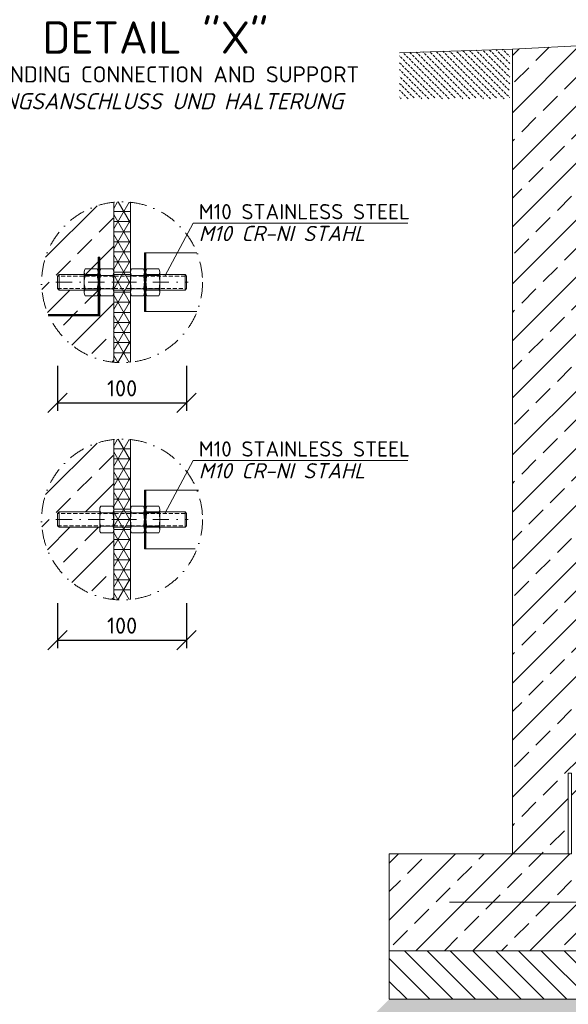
# Model space of a CAD drawing. Header units: millimetres. Extents: x -89243 to 29100, y -5468 to 8855.
# Tile 21 of 23: x 22416 to 24115, y -1216 to 1835. Entities that reach past the tile are written whole.
import ezdxf

# ---------------------------------------------------------------- set-up
doc = ezdxf.new("R2010")
doc.units = ezdxf.units.MM
doc.header["$MEASUREMENT"] = 0
doc.linetypes.add('HIDDEN', pattern=[0.375, 0.25, -0.125])
doc.linetypes.add('STRICHPUNKT2', pattern=[0.5, 0.25, -0.125, 0, -0.125])
for name, color, linetype, lineweight in [('Legende', 7, 'Continuous', 18), ('P------T2', 7, 'Continuous', 18), ('P------T7', 7, 'Continuous', 18), ('P-BS----Bem', 7, 'Continuous', 18), ('P-DERDUNG', 7, 'Continuous', 18), ('P-SSLEIX', 7, 'STRICHPUNKT2', 18), ('Verz. Bandstahl 30x3_5mm im Beton', 5, 'GRENZE1', 18)]:
    doc.layers.add(name, color=color, linetype=linetype, lineweight=lineweight)
doc.styles.get("Standard").update_dxf_attribs({"font": 'isocpeur.ttf'})
doc.linetypes.add('GRENZE1', pattern='A,6.35,-2.54,[133,ltypeshp.shx,S=2.54,R=0,X=-2.54,Y=0],-2.54,25.4', length=36.83)
doc.dimstyles.new('Kopie von ISO-25', dxfattribs={"dimscale": 20, "dimtxt": 2.5, "dimasz": 3, "dimexe": 1.25, "dimexo": 0.625, "dimgap": 1, "dimtad": 1, "dimtxsty": 'Standard', "dimcen": 2.5, "dimadec": 0, "dimazin": 0, "dimtfac": 1, "dimtmove": 0, "dimatfit": 1, "dimfxl": 0, "dimarcsym": 0})

# ---------------------------------------------------------------- blocks, each defined once
blk = doc.blocks.new('_Oblique')
at = {"color": 0, "linetype": 'ByBlock', "lineweight": -2}
blk.add_line((-0.5, -0.5), (0.5, 0.5), dxfattribs=at)
blk = doc.blocks.new('*D30')
at = {"layer": 'Defpoints', "color": 0, "lineweight": 0, "transparency": 16777216}
for p in [(22533.4, 1002.6), (22933.4, 1002.6), (22933.4, 648.1)]:
    blk.add_point(p, dxfattribs=at)
at = {"layer": 'P-BS----Bem', "color": 0, "lineweight": -2, "transparency": 16777216}
for p, q in [((22533.4, 762.6), (22533.4, 623.1)), ((22933.4, 762.6), (22933.4, 623.1)), ((22533.4, 648.1), (22933.4, 648.1))]:
    blk.add_line(p, q, dxfattribs=at)
at = {"layer": 'P-BS----Bem', "color": 0, "lineweight": -2, "transparency": 16777216, "xscale": 60, "yscale": 60, "zscale": 60, "rotation": 180}
blk.add_blockref('_Oblique', (22533.4, 648.1), dxfattribs=at)
at = {"layer": 'P-BS----Bem', "color": 0, "lineweight": -2, "transparency": 16777216, "xscale": 60, "yscale": 60, "zscale": 60}
blk.add_blockref('_Oblique', (22933.4, 648.1), dxfattribs=at)
at = {"layer": 'P-BS----Bem', "color": 0, "transparency": 16777216, "insert": (22733.4, 693.1), "char_height": 50, "attachment_point": 5}
blk.add_mtext('100', dxfattribs=at)
blk = doc.blocks.new('*D31')
at = {"layer": 'Defpoints', "color": 0, "lineweight": 0, "transparency": 16777216}
for p in [(22533.4, 267.2), (22933.4, 267.2), (22933.4, -87.3)]:
    blk.add_point(p, dxfattribs=at)
at = {"layer": 'P-BS----Bem', "color": 0, "lineweight": -2, "transparency": 16777216}
for p, q in [((22533.4, 27.2), (22533.4, -112.3)), ((22933.4, 27.2), (22933.4, -112.3)), ((22533.4, -87.3), (22933.4, -87.3))]:
    blk.add_line(p, q, dxfattribs=at)
at = {"layer": 'P-BS----Bem', "color": 0, "lineweight": -2, "transparency": 16777216, "xscale": 60, "yscale": 60, "zscale": 60, "rotation": 180}
blk.add_blockref('_Oblique', (22533.4, -87.3), dxfattribs=at)
at = {"layer": 'P-BS----Bem', "color": 0, "lineweight": -2, "transparency": 16777216, "xscale": 60, "yscale": 60, "zscale": 60}
blk.add_blockref('_Oblique', (22933.4, -87.3), dxfattribs=at)
at = {"layer": 'P-BS----Bem', "color": 0, "transparency": 16777216, "insert": (22733.4, -42.3), "char_height": 50, "attachment_point": 5}
blk.add_mtext('100', dxfattribs=at)

msp = doc.modelspace()

# ---------------------------------------------------------------- hatches: boundary and pattern name
at = {"lineweight": 9}
h = msp.add_hatch(dxfattribs=at)
h.set_pattern_fill('ANSI33', color=256, scale=500)
h.set_pattern_definition([(45, (24876.97, 360.69), (-88.388, 88.388), []), (45, (24965.36, 360.69), (-88.388, 88.388), [62.5, -31.25])])
h.paths.add_polyline_path([(24343.473, 796.788), (24243.673, 796.788), (24243.673, 880.688), (24343.473, 880.688), (24343.473, 998.167), (24546.473, 1172.167), (24546.473, 1442.688), (24446.673, 1442.688), (24446.673, 1526.588), (24546.473, 1526.588), (24546.473, 1616.388), (24459.673, 1703.188), (24459.673, 1716.188), (24459.673, 1743.688), (24482.081, 1743.688), (24482.081, 1771.188), (23942.173, 1744.188), (23942.173, -749.812), (23561.173, -749.812), (23561.173, -1049.812), (26192.773, -1049.812), (26192.773, -749.812), (25811.773, -749.812), (25811.773, 1758.111), (25550.273, 1771.188), (25550.273, 1743.688), (25569.273, 1743.688), (25569.273, 1716.188), (25569.273, 1703.188), (25495.473, 1703.188), (25495.473, 1643.188), (25695.473, 1589.598), (25695.473, -589.812), (25745.473, -589.812), (25745.473, -499.812), (25755.473, -499.812), (25755.473, -749.812), (25745.473, -749.812), (24125.473, -749.812), (24115.473, -749.812), (24115.473, -499.812), (24125.473, -499.812), (24125.473, -589.812), (24283.473, -589.812), (24283.473, -585.812, -0.41421356), (24287.473, -581.812), (24327.473, -581.812, 0.41421356), (24335.473, -573.812), (24335.473, -533.812, -0.41421356), (24339.473, -529.812), (24343.473, -529.812), (24343.473, -445.112), (24243.673, -445.112), (24243.673, -361.212), (24343.473, -361.212), (24343.473, 515.776), (24332.7, 515.776), (24332.7, 520.188), (24299.973, 520.188), (24299.973, 532.188), (24332.7, 532.188), (24332.7, 536.6), (24343.473, 536.6)])
at = {"lineweight": 13}
h = msp.add_hatch(dxfattribs=at)
h.set_pattern_fill('BETON_UNBEWEHRT', color=256, scale=60, angle=90, pattern_type=2)
h.set_pattern_definition([(135, (27095.902, 1677.705), (-10.6066, -10.6066), [7.5, -3.75])])
h.paths.add_polyline_path([(23592.475, 1733.214), (23592.475, 1590.259), (23934.173, 1590.259), (23934.173, 1743.937)])
at = {"lineweight": 9}
h = msp.add_hatch(dxfattribs=at)
h.set_pattern_fill('ANSI33', color=256, scale=500)
h.set_pattern_definition([(45, (22595.82, 1021.77), (-88.39, 88.39), []), (45, (22684.21, 1021.77), (-88.39, 88.39), [62.5, -31.25])])
h.paths.add_polyline_path([(22707.422, 1269.614, 0.38392028), (22484.217, 1021.768, 0.38392028), (22707.422, 773.923), (22707.422, 980.12), (22664.331, 980.12), (22664.331, 997.768), (22538.223, 997.768), (22533.423, 1002.568), (22533.423, 1040.968), (22538.223, 1045.768), (22664.331, 1045.768), (22664.332, 1053.005, -0.05326436), (22664.788, 1057.278), (22665.032, 1063.417), (22707.422, 1063.417)])
at = {"lineweight": 5}
h = msp.add_hatch(dxfattribs=at)
h.set_pattern_fill('NET3', color=256, scale=250)
h.set_pattern_definition([(0, (24235.778, 647.245), (0, 31.25), []), (60, (24235.778, 647.245), (-27.0633, 15.625), []), (120, (24235.778, 647.245), (-27.0633, -15.625), [])])
edge = h.paths.add_edge_path()
edge.add_arc((22733.423, 1021.768), 249.206, 84.011234, 95.988766)
edge.add_line((22707.422, 1269.614), (22707.422, 773.923))
edge.add_arc((22733.423, 1021.768), 249.206, 264.011234, 275.988766)
edge.add_line((22759.423, 773.923), (22759.423, 1269.614))
at = {"lineweight": 9}
h = msp.add_hatch(dxfattribs=at)
h.set_pattern_fill('ANSI33', color=256, scale=500)
h.set_pattern_definition([(45, (22595.82, 286.43), (-88.39, 88.39), []), (45, (22684.21, 286.43), (-88.39, 88.39), [62.5, -31.25])])
h.paths.add_polyline_path([(22707.422, 534.278, 0.38392028), (22484.217, 286.432, 0.38392028), (22707.422, 38.587), (22707.422, 244.784), (22664.331, 244.784), (22664.331, 262.432), (22538.223, 262.432), (22533.423, 267.232), (22533.423, 305.632), (22538.223, 310.432), (22664.331, 310.432), (22664.332, 317.669, -0.05326436), (22664.788, 321.942), (22665.032, 328.081), (22707.422, 328.081)])
at = {"lineweight": 5}
h = msp.add_hatch(dxfattribs=at)
h.set_pattern_fill('NET3', color=256, scale=250)
h.set_pattern_definition([(0, (24235.778, -88.09), (0, 31.25), []), (60, (24235.778, -88.09), (-27.0633, 15.625), []), (120, (24235.778, -88.09), (-27.0633, -15.625), [])])
edge = h.paths.add_edge_path()
edge.add_arc((22733.423, 286.432), 249.206, 84.011234, 95.988766)
edge.add_line((22707.422, 534.278), (22707.422, 38.587))
edge.add_arc((22733.423, 286.432), 249.206, 264.011234, 275.988766)
edge.add_line((22759.423, 38.587), (22759.423, 534.278))
at = {"lineweight": 9}
h = msp.add_hatch(dxfattribs=at)
h.set_pattern_fill('ANSI31', color=256, scale=400, angle=90)
h.set_pattern_definition([(135, (25308.973, -1124.81), (-35.3553, -35.3553), [])])
h.paths.add_polyline_path([(23561.173, -1049.812), (26192.773, -1049.812), (26192.773, -1199.812), (23561.173, -1199.812)])
h = msp.add_hatch(dxfattribs=at)
h.set_pattern_fill('GRAVEL', color=256, scale=50)
h.set_pattern_definition([(228.0128, (24912.9733, -1299.812), (-400, -450), [6.7268, -665.9544]), (184.96974, (24908.4733, -1304.812), (600, 50), [11.5434, -1142.7962]), (132.51045, (24896.9733, -1305.812), (500, -550), [8.1394, -805.8016]), (267.27369, (24877.4733, -1318.312), (50, 1000), [10.5119, -1040.6779]), (292.83365, (24876.9733, -1328.812), (-250, 600), [10.30775, -1020.4687]), (357.27369, (24880.9733, -1338.312), (-1000, 50), [10.5119, -1040.6779]), (37.69424, (24891.4733, -1338.8121), (-650, -500), [13.90145, -1376.2424]), (72.25533, (24902.4733, -1330.3121), (350, 1100), [13.1244, -1299.3161]), (121.42957, (24906.4733, -1317.812), (-400, 650), [10.5475, -1044.2037]), (175.23636, (24900.9733, -1308.812), (550, -50), [12.0416, -590.0381]), (222.39744, (24888.9733, -1307.8121), (-600, -550), [15.5724, -1541.66875]), (138.81407, (24926.9733, -1318.812), (-350, 300), [5.315, -526.1922]), (171.46923, (24922.9733, -1315.312), (650, -100), [10.11185, -1001.0756]), (225, (24912.973, -1313.812), (-6e-15, -50), [7.071, -63.6396]), (203.1986, (24909.4733, -1307.812), (250, 100), [3.8079, -376.9808]), (291.8014, (24905.973, -1309.312), (-50, 150), [5.3851, -263.8731]), (30.96376, (24907.973, -1314.312), (150, 100), [8.7464, -282.8011]), (161.565, (24915.473, -1309.812), (100, -50), [6.3245, -151.7893]), (16.38954, (24876.9733, -1309.312), (500, 150), [8.86, -877.1423]), (70.34618, (24885.4733, -1306.812), (-200, -550), [7.433, -735.8704]), (293.1986, (24915.4733, -1299.812), (-100, 250), [7.6158, -373.1729]), (343.61046, (24918.4733, -1306.812), (-500, 150), [8.86, -877.1423]), (339.44395, (24876.9733, -1340.312), (-250, 100), [8.544, -418.6562]), (294.77514, (24884.9733, -1343.312), (-250, 550), [7.1589, -708.7322]), (66.8014, (24915.9733, -1349.812), (100, 250), [7.6158, -373.1729]), (17.35402, (24918.9733, -1342.812), (-650, -200), [8.38155, -829.7712]), (69.44395, (24891.4733, -1349.812), (-100, -250), [4.272, -422.9282]), (101.3099, (24912.973, -1349.812), (-50, 200), [2.5495, -252.4015]), (165.96376, (24912.473, -1347.312), (150, -50), [10.3078, -195.8475]), (186.009, (24902.4733, -1344.812), (500, 50), [9.5525, -945.6962]), (303.6901, (24907.973, -1318.812), (-50, 100), [7.2111, -173.0665]), (353.15723, (24911.9733, -1324.8121), (850, -100), [12.5897, -1246.3781]), (60.9454, (24924.4733, -1326.312), (-200, -350), [5.1478, -509.6337]), (90, (24926.973, -1321.81), (-50, 50), [3, -47]), (120.25644, (24901.4733, -1343.312), (200, -350), [6.9462, -687.676]), (48.0128, (24897.9733, -1337.312), (400, 450), [13.4536, -659.2276]), (0, (24906.973, -1327.31), (50, 50), [13, -37]), (325.30485, (24919.9733, -1327.312), (500, -350), [7.9057, -782.6637]), (254.0546, (24926.4733, -1331.812), (-50, -200), [7.2801, -356.7254]), (207.64598, (24924.4733, -1338.812), (-950, -500), [11.85325, -1173.4737]), (175.42608, (24913.9733, -1344.3121), (-650, 50), [12.53995, -1241.4537])])
h.paths.add_polyline_path([(26192.773, -1199.812), (23561.173, -1199.812), (23261.173, -1499.812), (26492.773, -1499.812)])
at = {"layer": 'P-DERDUNG', "lineweight": 0}
h = msp.add_hatch(dxfattribs=at)
h.set_pattern_fill('ANSI31', color=5, scale=10)
h.set_pattern_definition([(45, (22584.6381, 1008.3501), (-0.883883, 0.883883), [])])
h.paths.add_polyline_path([(22504.945, 922.262), (22659.331, 922.262), (22659.331, 1099.438), (22664.331, 1099.438), (22664.331, 917.262), (22507.189, 917.262)])
h = msp.add_hatch(dxfattribs=at)
h.set_pattern_fill('ANSI31', color=1, scale=10)
h.set_pattern_definition([(45, (22805.0143, 1021.7683), (-0.883883, 0.883883), [])])
h.paths.add_polyline_path([(22802.514, 930.68), (22807.514, 930.68), (22807.514, 1112.857), (22802.514, 1112.857)])
h = msp.add_hatch(dxfattribs=at)
h.set_pattern_fill('ANSI31', color=1, scale=10)
h.set_pattern_definition([(45, (22805.0143, 286.4324), (-0.883883, 0.883883), [])])
h.paths.add_polyline_path([(22802.514, 195.344), (22807.514, 195.344), (22807.514, 377.521), (22802.514, 377.521)])

# ---------------------------------------------------------------- linework, layer by layer
at = {"lineweight": 0}
for p, q in [((24482.081, 1771.188), (23942.173, 1744.188)), ((23592.475, 1733.214), (23942.173, 1744.188)), ((23942.173, 1744.188), (23942.173, -749.812)), ((22707.422, 773.923), (22707.422, 1269.614)), ((22759.423, 1269.614), (22759.423, 773.923)), ((22707.422, 38.587), (22707.422, 534.278)), ((22759.423, 534.278), (22759.423, 38.587)), ((24115.473, -749.812), (23561.173, -749.812)), ((23561.173, -749.812), (23561.173, -1049.812)), ((23561.173, -1049.812), (26192.773, -1049.812))]:
    msp.add_line(p, q, dxfattribs=at)
for points in [[(24115.473, -749.812), (24125.473, -749.812), (24125.473, -499.812), (24115.473, -499.812)], [(23561.173, -1049.812), (26192.773, -1049.812), (26192.773, -1199.812), (23561.173, -1199.812)]]:
    msp.add_lwpolyline(points, close=True, dxfattribs=at)
at = {"layer": 'P------T2'}
for p, q in [((22953.459, 1205.074), (22865.568, 1040.968)), ((22953.459, 1205.074), (23618.265, 1205.074)), ((22953.459, 469.738), (22865.568, 305.632)), ((22953.459, 469.738), (23618.265, 469.738))]:
    msp.add_line(p, q, dxfattribs=at)
at = {"layer": 'P-DERDUNG', "color": 7, "ltscale": 200}
for p, q in [((22538.223, 1045.768), (22533.423, 1040.968)), ((22533.423, 1002.568), (22533.423, 1040.968)), ((22538.223, 1045.768), (22664.331, 1045.768)), ((22538.223, 1045.768), (22538.223, 997.768)), ((22616.24, 990.532), (22616.24, 1053.005)), ((22656.446, 1042.593), (22619.127, 1042.593)), ((22659.331, 1053.005), (22659.331, 990.532)), ((22664.331, 990.532), (22664.331, 1053.005)), ((22704.538, 1042.593), (22667.218, 1042.593)), ((22707.422, 1053.005), (22707.422, 990.532)), ((22707.422, 1045.768), (22759.423, 1045.768)), ((22759.423, 1053.005), (22759.423, 990.532)), ((22762.308, 1042.593), (22799.628, 1042.593)), ((22802.514, 990.532), (22802.514, 1053.005)), ((22802.514, 1045.768), (22928.623, 1045.768)), ((22807.514, 1053.005), (22807.514, 990.532)), ((22810.398, 1042.593), (22847.718, 1042.593)), ((22850.605, 990.532), (22850.605, 1053.005)), ((22928.623, 1045.768), (22928.623, 997.768)), ((22928.623, 1045.768), (22933.423, 1040.968)), ((22933.423, 1002.568), (22933.423, 1040.968)), ((22533.423, 1002.568), (22538.223, 997.768)), ((22664.331, 997.768), (22538.223, 997.768)), ((22656.446, 1000.944), (22619.126, 1000.944)), ((22704.538, 1000.944), (22667.217, 1000.944)), ((22759.423, 997.768), (22707.422, 997.768)), ((22762.308, 1000.944), (22799.629, 1000.944)), ((22928.623, 997.768), (22802.514, 997.768)), ((22810.398, 1000.944), (22847.719, 1000.944)), ((22933.423, 1002.568), (22928.623, 997.768)), ((22538.223, 310.432), (22533.423, 305.632)), ((22533.423, 267.232), (22533.423, 305.632)), ((22538.223, 310.432), (22664.331, 310.432)), ((22538.223, 310.432), (22538.223, 262.432)), ((22664.331, 255.196), (22664.331, 317.669)), ((22704.538, 307.257), (22667.218, 307.257)), ((22707.422, 317.669), (22707.422, 255.196)), ((22707.422, 310.432), (22759.423, 310.432)), ((22759.423, 317.669), (22759.423, 255.196)), ((22762.308, 307.257), (22799.628, 307.257)), ((22802.514, 255.196), (22802.514, 317.669)), ((22802.514, 310.432), (22928.623, 310.432)), ((22807.514, 317.669), (22807.514, 255.196)), ((22810.398, 307.257), (22847.718, 307.257)), ((22850.605, 255.196), (22850.605, 317.669)), ((22928.623, 310.432), (22928.623, 262.432)), ((22928.623, 310.432), (22933.423, 305.632)), ((22933.423, 267.232), (22933.423, 305.632)), ((22533.423, 267.232), (22538.223, 262.432)), ((22664.331, 262.432), (22538.223, 262.432)), ((22704.538, 265.608), (22667.217, 265.608)), ((22759.423, 262.432), (22707.422, 262.432)), ((22762.308, 265.608), (22799.629, 265.608)), ((22928.623, 262.432), (22802.514, 262.432)), ((22810.398, 265.608), (22847.719, 265.608)), ((22933.423, 267.232), (22928.623, 262.432))]:
    msp.add_line(p, q, dxfattribs=at)
at = {"layer": 'P-DERDUNG', "color": 7, "linetype": 'HIDDEN', "ltscale": 50}
for p, q in [((22707.422, 1040.968), (22533.423, 1040.968)), ((22759.423, 1040.968), (22707.422, 1040.968)), ((22928.623, 1040.968), (22759.423, 1040.968)), ((22533.423, 1002.568), (22707.422, 1002.568)), ((22707.422, 1002.568), (22759.423, 1002.568)), ((22759.423, 1002.568), (22928.623, 1002.568)), ((22707.422, 305.632), (22533.423, 305.632)), ((22759.423, 305.632), (22707.422, 305.632)), ((22928.623, 305.632), (22759.423, 305.632)), ((22533.423, 267.232), (22707.422, 267.232)), ((22707.422, 267.232), (22759.423, 267.232)), ((22759.423, 267.232), (22928.623, 267.232))]:
    msp.add_line(p, q, dxfattribs=at)
at = {"layer": 'P-DERDUNG', "color": 7, "ltscale": 200}
for points in [[(22619.126, 1063.417), (22656.446, 1063.417)], [(22667.217, 1063.417), (22704.538, 1063.417)], [(22799.629, 1063.417), (22762.308, 1063.417)], [(22847.719, 1063.417), (22810.398, 1063.417)], [(22656.446, 980.12), (22619.126, 980.12)], [(22704.538, 980.12), (22667.217, 980.12)], [(22762.308, 980.12), (22799.629, 980.12)], [(22810.398, 980.12), (22847.719, 980.12)], [(22667.217, 328.081), (22704.538, 328.081)], [(22799.629, 328.081), (22762.308, 328.081)], [(22847.719, 328.081), (22810.398, 328.081)], [(22704.538, 244.784), (22667.217, 244.784)], [(22762.308, 244.784), (22799.629, 244.784)], [(22810.398, 244.784), (22847.719, 244.784)]]:
    msp.add_lwpolyline(points, dxfattribs=at)
for centre, radius, start, end in [((22692.824, 1021.768), 76.583, 164.2218, 195.77825), ((22636.469, 1053.005), 20.228, 149.0201, 210.97991), ((22639.103, 1053.005), 20.228, 329.0201, 30.9799), ((22582.748, 1021.768), 76.583, 344.2217, 15.7782), ((22684.56, 1053.005), 20.228, 149.0201, 210.97991), ((22740.915, 1021.768), 76.583, 164.2218, 195.77825), ((22687.194, 1053.005), 20.228, 329.0201, 30.9799), ((22630.839, 1021.768), 76.583, 344.2217, 15.7782), ((22779.651, 1053.005), 20.228, 149.0201, 210.9799), ((22836.006, 1021.768), 76.583, 164.2218, 195.7783), ((22782.286, 1053.005), 20.228, 329.02009, 30.9799), ((22725.93, 1021.768), 76.583, 344.22175, 15.7782), ((22884.097, 1021.768), 76.583, 164.2218, 195.7783), ((22827.742, 1053.005), 20.228, 149.0201, 210.9799), ((22830.376, 1053.005), 20.228, 329.02009, 30.9799), ((22774.021, 1021.768), 76.583, 344.22175, 15.7782), ((22636.469, 990.532), 20.228, 149.0201, 210.97992), ((22639.103, 990.532), 20.228, 329.0201, 30.9799), ((22684.56, 990.532), 20.228, 149.0201, 210.97992), ((22687.194, 990.532), 20.228, 329.0201, 30.9799), ((22779.651, 990.532), 20.228, 149.0201, 210.9799), ((22782.286, 990.532), 20.228, 329.02008, 30.9799), ((22827.742, 990.532), 20.228, 149.0201, 210.9799), ((22830.376, 990.532), 20.228, 329.02008, 30.9799), ((22684.56, 317.669), 20.228, 149.0201, 210.97991), ((22740.915, 286.432), 76.583, 164.2218, 195.77825), ((22687.194, 317.669), 20.228, 329.0201, 30.9799), ((22630.839, 286.432), 76.583, 344.2217, 15.7782), ((22779.651, 317.669), 20.228, 149.0201, 210.9799), ((22836.006, 286.432), 76.583, 164.2218, 195.7783), ((22782.286, 317.669), 20.228, 329.02009, 30.9799), ((22725.93, 286.432), 76.583, 344.22175, 15.7782), ((22884.097, 286.432), 76.583, 164.2218, 195.7783), ((22827.742, 317.669), 20.228, 149.0201, 210.9799), ((22830.376, 317.669), 20.228, 329.02009, 30.9799), ((22774.021, 286.432), 76.583, 344.22175, 15.7782), ((22684.56, 255.196), 20.228, 149.0201, 210.97992), ((22687.194, 255.196), 20.228, 329.0201, 30.9799), ((22779.651, 255.196), 20.228, 149.0201, 210.9799), ((22782.286, 255.196), 20.228, 329.02008, 30.9799), ((22827.742, 255.196), 20.228, 149.0201, 210.9799), ((22830.376, 255.196), 20.228, 329.02008, 30.9799)]:
    msp.add_arc(centre, radius, start, end, dxfattribs=at)
at = {"layer": 'P-SSLEIX', "color": 7, "linetype": 'STRICHPUNKT2', "ltscale": 200}
for p, q in [((22528.423, 1021.768), (22938.423, 1021.768)), ((22528.423, 286.432), (22938.423, 286.432))]:
    msp.add_line(p, q, dxfattribs=at)
for centre in [(22733.423, 1021.768), (22733.423, 286.432)]:
    msp.add_circle(centre, 249.206, dxfattribs=at)
at = {"layer": 'Verz. Bandstahl 30x3_5mm im Beton', "linetype": 'Continuous', "ltscale": 5}
for p, q in [((22664.331, 1099.438), (22659.331, 1099.438)), ((22659.331, 1099.438), (22659.331, 922.262)), ((22664.331, 1099.438), (22664.331, 917.262)), ((22659.331, 922.262), (22504.945, 922.262)), ((22664.331, 917.262), (22507.189, 917.262))]:
    msp.add_line(p, q, dxfattribs=at)
at = {"layer": 'Verz. Bandstahl 30x3_5mm im Beton', "color": 1, "linetype": 'Continuous', "ltscale": 5}
for p, q in [((22807.514, 1112.857), (22807.514, 930.68)), ((22807.514, 377.521), (22807.514, 195.344))]:
    msp.add_line(p, q, dxfattribs=at)
at = {"layer": 'Verz. Bandstahl 30x3_5mm im Beton', "ltscale": 5}
msp.add_line((25998.229, -899.812), (23747.629, -899.812), dxfattribs=at)
at = {"layer": 'Verz. Bandstahl 30x3_5mm im Beton', "color": 1, "linetype": 'Continuous', "ltscale": 5}
for points in [[(22965.385, 1112.857), (22802.514, 1112.857), (22802.514, 930.68), (22965.385, 930.68)], [(22970.216, 377.521), (22802.514, 377.521), (22802.514, 195.344), (22959.657, 195.344)]]:
    msp.add_lwpolyline(points, dxfattribs=at)

# ---------------------------------------------------------------- texts
at = {"layer": 'Legende', "color": 0, "lineweight": 0, "char_height": 47.25, "width": 654.04226, "attachment_point": 1, "line_spacing_factor": 0.857143}
for insert in [(22970.893, 1264.057), (22970.893, 528.721)]:
    msp.add_mtext('M10 STAINLESS STEEL\\P{\\fISOCPEUR|b0|i1|c0|p34;M10 CR-NI STAHL}', dxfattribs=dict(at, insert=insert))
at = {"layer": 'P------T2', "insert": (22191.713, 1691.054), "char_height": 50, "width": 1229.93338, "attachment_point": 1}
msp.add_mtext('\\pi24.967;GROUNDING CONNECTION AND SUPPORT{\\fISOCPEUR|b0|i1|c0|p34; \\P\\pi11.008;ERDUNGSANSCHLUSS UND HALTERUNG}', dxfattribs=at)
at = {"layer": 'P------T7', "color": 0, "insert": (22487.195, 1830.262), "char_height": 100, "attachment_point": 1}
msp.add_mtext('DETAIL "X"', dxfattribs=at)

# ---------------------------------------------------------------- dimensions: what is measured, and where the dimension line sits
at = {"layer": 'P-BS----Bem', "color": 0}
for base, p1, p2, picture, middle in [((22933.423, 648.071), (22533.423, 1002.568), (22933.423, 1002.568), '*D30', (22733.423, 693.071)), ((22933.423, -87.265), (22533.423, 267.232), (22933.423, 267.232), '*D31', (22733.423, -42.265))]:
    dim = msp.add_linear_dim(base=base, p1=p1, p2=p2, text='100', dimstyle='Kopie von ISO-25', override={"dimexo": 12, "dimblk1": 'Oblique', "dimblk2": 'Oblique', "dimsah": 1}, dxfattribs=at)
    dim.commit()
    dim.dimension.update_dxf_attribs({"geometry": picture, "text_midpoint": middle})

doc.saveas('drawing.dxf')
